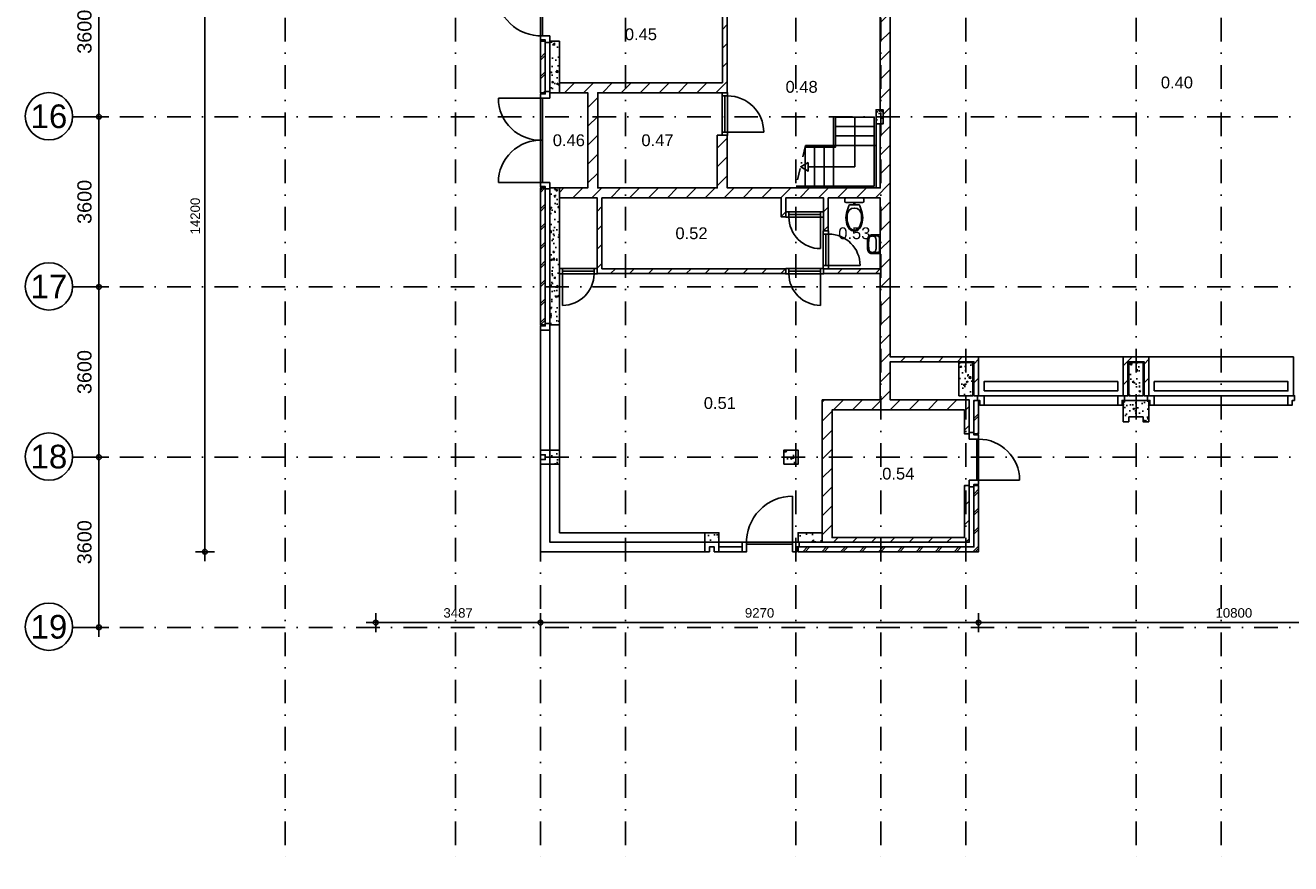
# Model space of a CAD drawing. Header units: millimetres. Extents: x -5500 to 79887, y -71178 to 5500.
# Tile 1 of 18: x -5500 to 21272, y -70400 to -52664. Entities that reach past the tile are written whole.
import ezdxf
from ezdxf.enums import TextEntityAlignment as Align

# ---------------------------------------------------------------- set-up
doc = ezdxf.new("R2010")
doc.units = ezdxf.units.MM
doc.header["$LTSCALE"] = 100
doc.linetypes.add('DASHDOT', pattern=[1, 0.5, -0.25, 0, -0.25])
doc.linetypes.add('p_stramien$0$DASHDOT', pattern=[1, 0.5, -0.25, 0, -0.25])
for name, color, linetype in [('A--A21--_BUITENWAND', 9, 'Continuous'), ('A--A22--_BINNENWAND', 9, 'Continuous'), ('A--A28--_KONSTRUKTIES', 9, 'Continuous'), ('A--L21--_BUITENWAND', 4, 'Continuous'), ('A--L22--_BINNENWAND', 7, 'Continuous'), ('A--L24--_TRAPPEN', 1, 'Continuous'), ('A--L28--_KONSTRUKTIES', 4, 'Continuous'), ('A--L31--_BUITENKOZIJN', 4, 'Continuous'), ('A--L32--_BINNENKOZIJN', 4, 'Continuous'), ('A--L74--_VASTE-SANITAIR-VOORZ', 1, 'Continuous'), ('A--L79--_VASTE-INRICHTING', 1, 'Continuous'), ('A--M$1A_MAATVOERING', 1, 'Continuous'), ('A--T$1A_0_25MM', 4, 'Continuous'), ('p_stramien$0$A--L$7A-_STRAMIEN', 250, 'p_stramien$0$DASHDOT'), ('p_stramien$0$A--M$1A_MAATVOERING', 1, 'Continuous'), ('p_stramien$0$A--T$1A_0_50MM', 3, 'Continuous')]:
    doc.layers.add(name, color=color, linetype=linetype)
doc.styles.add('p_stramien$0$TEXT-0_30', font='arial.ttf', dxfattribs={"height": 300})
doc.styles.add('p_stramien$0$TEXT-0_50', font='arial.ttf', dxfattribs={"height": 500})
doc.styles.add('TEXT-0_20', font='arial.ttf', dxfattribs={"height": 200})
doc.styles.add('TEXT-0_25', font='arial.ttf', dxfattribs={"height": 250})
doc.dimstyles.new('DIM-2', dxfattribs={"dimscale": 100, "dimtxt": 2, "dimasz": 1, "dimexe": 0, "dimexo": 0, "dimgap": 0, "dimtad": 0, "dimdec": 0, "dimzin": 0, "dimdsep": 46, "dimtxsty": 'TEXT-0_20', "dimblk1": 'MAATPUNT', "dimblk2": 'MAATPUNT', "dimsah": 1, "dimcen": 0, "dimse1": 1, "dimse2": 1, "dimclrd": 9, "dimclre": 1, "dimclrt": 2, "dimazin": 0, "dimtfac": 0.75, "dimtdec": 0, "dimtix": 1, "dimtmove": 2, "dimatfit": 3, "dimfxl": 1, "dimtvp": 1, "dimtolj": 1, "dimtzin": 0, "dimarcsym": 0})
doc.dimstyles.new('p_stramien$0$DIM-3', dxfattribs={"dimscale": 100, "dimtxt": 3, "dimasz": 1, "dimexe": 0, "dimexo": 0, "dimgap": 0, "dimtad": 0, "dimdec": 0, "dimzin": 0, "dimdsep": 46, "dimtxsty": 'p_stramien$0$TEXT-0_30', "dimblk1": 'p_stramien$0$MAATPUNT', "dimblk2": 'p_stramien$0$MAATPUNT', "dimsah": 1, "dimcen": 0, "dimse1": 1, "dimse2": 1, "dimclrd": 9, "dimclre": 1, "dimclrt": 3, "dimazin": 0, "dimtfac": 0.75, "dimtdec": 0, "dimtix": 1, "dimtmove": 2, "dimatfit": 3, "dimfxl": 1, "dimtvp": 1, "dimtolj": 1, "dimtzin": 0, "dimarcsym": 0})
pattern_1 = [(45, (0, 0), (-200.0001, 200.0001), [])]
pattern_2 = [(45, (0, 50), (-200.0001, 200.0001), []), (45, (50, 50), (-200.0001, 200.0001), [])]

# ---------------------------------------------------------------- blocks, each defined once
blk = doc.blocks.new('bu_koz_3060')
at = {"layer": 'A--L31--_BUITENKOZIJN', "color": 1}
for points in [[(-25, 0), (25, 0), (25, -100), (115, -100), (115, 100), (-25, 100), (-25, 0)], [(3085, 0), (3035, 0), (3035, -100), (2945, -100), (2945, 100), (3085, 100), (3085, 0)]]:
    blk.add_lwpolyline(points, dxfattribs=at)
at = {"layer": 'A--L31--_BUITENKOZIJN', "color": 9}
blk.add_lwpolyline([(115, -100), (2945, -100), (2945, 100), (115, 100)], close=True, dxfattribs=at)
blk = doc.blocks.new('bi_koz_800')
at = {"layer": 'A--L32--_BINNENKOZIJN', "color": 1}
for points in [[(-57, 733), (57, 733), (57, 800), (-57, 800)], [(0, 733), (57, 733), (57, 67), (0, 67)], [(-57, 0), (57, 0), (57, 67), (-57, 67)]]:
    blk.add_lwpolyline(points, close=True, dxfattribs=at)
at = {"layer": 'A--L32--_BINNENKOZIJN', "color": 9}
blk.add_lwpolyline([(-57, 733), (57, 733), (57, 67), (-57, 67)], close=True, dxfattribs=at)
blk.add_lwpolyline([(57, 733), (723, 733)], dxfattribs=at)
blk.add_arc((57, 733), 666, 270, 0, dxfattribs=at)
blk = doc.blocks.new('bi_koz_900')
at = {"layer": 'A--L32--_BINNENKOZIJN', "color": 1}
for points in [[(57, -67), (-57, -67), (-57, 0), (57, 0)], [(0, -67), (-57, -67), (-57, -833), (0, -833)], [(57, -900), (-57, -900), (-57, -833), (57, -833)]]:
    blk.add_lwpolyline(points, close=True, dxfattribs=at)
at = {"layer": 'A--L32--_BINNENKOZIJN', "color": 9}
blk.add_lwpolyline([(-57, -67), (-823, -67)], dxfattribs=at)
blk.add_lwpolyline([(57, -67), (-57, -67), (-57, -833), (57, -833)], close=True, dxfattribs=at)
blk.add_arc((-57, -67), 766, 180, 270, dxfattribs=at)
blk = doc.blocks.new('bu_koz_1160')
at = {"layer": 'A--L31--_BUITENKOZIJN', "color": 1}
for points in [[(100, -115), (-100, -115), (-100, -25), (0, -25), (0, 25), (100, 25), (100, -115)], [(100, -1045), (-100, -1045), (-100, -1135), (0, -1135), (0, -1185), (100, -1185), (100, -1045)]]:
    blk.add_lwpolyline(points, dxfattribs=at)
at = {"layer": 'A--L31--_BUITENKOZIJN', "color": 9}
blk.add_lwpolyline([(-100, -115), (-1030, -115)], dxfattribs=at)
at = {"layer": 'A--L31--_BUITENKOZIJN', "color": 1}
blk.add_lwpolyline([(-100, -115), (-60, -115), (-60, -1045), (-100, -1045)], close=True, dxfattribs=at)
at = {"layer": 'A--L31--_BUITENKOZIJN', "color": 9}
blk.add_arc((-100, -115), 930, 179.9995, 272.4664, dxfattribs=at)
blk = doc.blocks.new('bu_koz_2015')
at = {"layer": 'A--L31--_BUITENKOZIJN', "color": 1}
for points in [[(100, -115), (-100, -115), (-100, -25), (0, -25), (0, 25), (100, 25), (100, -115)], [(100, -1897), (-100, -1897), (-100, -1987), (0, -1987), (0, -2037), (100, -2037), (100, -1897)]]:
    blk.add_lwpolyline(points, dxfattribs=at)
at = {"layer": 'A--L31--_BUITENKOZIJN', "color": 9}
for points in [[(-100, -115), (-991, -115)], [(-100, -1897), (-991, -1897)]]:
    blk.add_lwpolyline(points, dxfattribs=at)
at = {"layer": 'A--L31--_BUITENKOZIJN', "color": 1}
for points in [[(-100, -115), (-60, -115), (-60, -1006), (-100, -1006)], [(-100, -1006), (-60, -1006), (-60, -1897), (-100, -1897)]]:
    blk.add_lwpolyline(points, close=True, dxfattribs=at)
at = {"layer": 'A--L31--_BUITENKOZIJN', "color": 9}
for centre, start, end in [((-100, -115), 180, 272.5729), ((-100, -1897), 87.4271, 180)]:
    blk.add_arc(centre, 891, start, end, dxfattribs=at)
blk = doc.blocks.new('bu_koz_1675')
at = {"layer": 'A--L31--_BUITENKOZIJN', "color": 9}
blk.add_lwpolyline([(-115, 100), (-115, 1075)], dxfattribs=at)
for points in [[(-1675, 100), (-1180, 100), (-1180, 0), (-1675, 0)], [(-1675, 0), (-1180, 0), (-1180, -100), (-1675, -100)]]:
    blk.add_lwpolyline(points, close=True, dxfattribs=at)
at = {"layer": 'A--L31--_BUITENKOZIJN', "color": 1}
for points in [[(-1180, -100), (-1180, 100), (-1090, 100), (-1090, -100)], [(-1090, 100), (-1090, 60), (-115, 60), (-115, 100)]]:
    blk.add_lwpolyline(points, close=True, dxfattribs=at)
blk.add_lwpolyline([(-115, 100), (-115, -100), (-25, -100), (-25, 0), (25, 0), (25, 100), (-115, 100)], dxfattribs=at)
at = {"layer": 'A--L31--_BUITENKOZIJN', "color": 9}
blk.add_arc((-115, 100), 975, 90.0008, 182.3492, dxfattribs=at)
blk = doc.blocks.new('trap02')
at = {"layer": 'A--L24--_TRAPPEN'}
for points in [[(-1700, 0), (0, 0), (0, 1500)], [(-1691, 40), (-40, 40), (-40, 1500)], [(-1500, 860), (-860, 860), (-860, 1500)], [(-1491, 900), (-900, 900), (-900, 1500)], [(-1500, 860), (-1500, 40), (-1691, 40)]]:
    blk.add_lwpolyline(points, dxfattribs=at)
at = {"layer": 'A--L24--_TRAPPEN', "color": 9}
blk.add_lwpolyline([(-450, 1500), (-450, 450), (-1436, 450)], dxfattribs=at)
at = {"layer": 'A--L24--_TRAPPEN'}
for points in [[(-860, 1500), (-40, 1500), (-40, 1300), (-860, 1300)], [(-860, 1300), (-40, 1300), (-40, 1100), (-860, 1100)], [(-860, 1100), (-40, 1100), (-40, 900), (-860, 900)], [(-1300, 860), (-1300, 40), (-1500, 40), (-1500, 860)], [(-1100, 860), (-1100, 40), (-1300, 40), (-1300, 860)], [(-900, 860), (-900, 40), (-1100, 40), (-1100, 860)], [(0, 0), (0, 900), (-900, 900), (-900, 0)]]:
    blk.add_lwpolyline(points, close=True, dxfattribs=at)
at = {"layer": 'A--L24--_TRAPPEN', "color": 9, "linetype": 'DASHDOT', "ltscale": 5}
blk.add_lwpolyline([(-1491, 900), (-1700, 0)], dxfattribs=at)
at = {"layer": 'A--L24--_TRAPPEN', "color": 9}
blk.add_lwpolyline([(-1436, 542), (-1595, 450), (-1436, 358)], close=True, dxfattribs=at)
blk = doc.blocks.new('bu_koz_1096')
at = {"color": 9}
blk.add_lwpolyline([(100, -981), (966, -981)], dxfattribs=at)
at = {"layer": 'A--L31--_BUITENKOZIJN', "color": 1}
for points in [[(-100, -115), (100, -115), (100, -25), (0, -25), (0, 25), (-100, 25), (-100, -115)], [(-100, -981), (100, -981), (100, -1071), (0, -1071), (0, -1121), (-100, -1121), (-100, -981)]]:
    blk.add_lwpolyline(points, dxfattribs=at)
blk.add_lwpolyline([(100, -115), (60, -115), (60, -981), (100, -981)], close=True, dxfattribs=at)
at = {"layer": 'A--L31--_BUITENKOZIJN', "color": 9}
blk.add_arc((100, -981), 866, 0, 90, dxfattribs=at)
blk = doc.blocks.new('wc12')
at = {"layer": 'A--L74--_VASTE-SANITAIR-VOORZ'}
for points in [[(-275, 150), (-168, 119)], [(-150, -95), (-150, 95)], [(-150, 12), (-100, 12)], [(-100, 175), (-100, -175)], [(-25, 200), (-75, 200)], [(0, -175), (0, 175)], [(-275, -150), (-168, -119)], [(-150, -12), (-100, -12)], [(-75, -200), (-25, -200)]]:
    blk.add_lwpolyline(points, dxfattribs=at)
for centre, radius, start, end in [((-548, 0), 152, 132.075, 227.925), ((-555, 0), 125, 111.1002, 248.8998), ((-426, -237), 415, 68.7289, 122.6922), ((-421, -307), 461, 90.4601, 112.8114), ((-421, -307), 461, 82.9751, 90.4601), ((-365, 0), 150, 270, 90), ((-175, 95), 25, 0, 74.0547), ((-75, 175), 25, 90, 180), ((-25, 175), 25, 0, 90), ((-426, 237), 415, 237.3078, 291.2711), ((-421, 307), 461, 247.1886, 269.5399), ((-421, 307), 461, 269.5399, 277.0249), ((-175, -95), 25, 285.9454, 0), ((-75, -175), 25, 180, 270), ((-25, -175), 25, 270, 0)]:
    blk.add_arc(centre, radius, start, end, dxfattribs=at)
blk = doc.blocks.new('ft07')
at = {"layer": 'A--L74--_VASTE-SANITAIR-VOORZ'}
blk.add_lwpolyline([(-200, -168), (-195, 0), (195, 0), (200, -168), (199, -177), (198, -184), (197, -191), (196, -196), (194, -201), (193, -206), (192, -210), (191, -213), (189, -216), (188, -219), (187, -222), (186, -225), (184, -227), (183, -230), (181, -232), (180, -234), (178, -237), (176, -239), (175, -241), (173, -243), (170, -244), (168, -246), (166, -248), (163, -250), (160, -252), (157, -253), (154, -255), (150, -256), (147, -258), (143, -259), (138, -261), (134, -262), (129, -264), (124, -265), (118, -266), (112, -268), (105, -269), (98, -270), (90, -271), (82, -272), (73, -273), (64, -273), (54, -274), (44, -274), (33, -274), (22, -274), (11, -274), (0, -274), (-11, -274), (-22, -274), (-33, -274), (-44, -274), (-54, -274), (-64, -273), (-73, -273), (-82, -272), (-90, -271), (-98, -270), (-105, -269), (-112, -268), (-118, -266), (-124, -265), (-129, -264), (-134, -262), (-138, -261), (-143, -259), (-147, -258), (-150, -256), (-154, -255), (-157, -253), (-160, -252), (-163, -250), (-166, -248), (-168, -246), (-170, -244), (-173, -243), (-175, -241), (-176, -239), (-178, -237), (-180, -234), (-181, -232), (-183, -230), (-184, -227), (-186, -225), (-187, -222), (-188, -219), (-189, -216), (-191, -213), (-192, -210), (-193, -206), (-194, -201), (-196, -196), (-197, -191), (-198, -184), (-199, -177)], close=True, dxfattribs=at)
for points in [[(-170, -49), (-174, -167), (-173, -174), (-172, -180), (-171, -186), (-170, -190), (-169, -194), (-168, -198), (-168, -201), (-167, -204), (-166, -206), (-165, -208), (-164, -210), (-163, -212), (-162, -214), (-161, -216), (-160, -217), (-159, -219), (-158, -220), (-157, -221), (-156, -223), (-155, -224), (-153, -225), (-152, -226), (-150, -227), (-148, -229), (-146, -230), (-144, -231), (-141, -232), (-139, -233), (-135, -235), (-131, -236), (-127, -237), (-122, -239), (-116, -240), (-109, -242), (-100, -243), (-88, -245), (-72, -246), (-53, -247), (-29, -248), (0, -249)], [(-174, -167), (-173, -160), (-172, -154), (-171, -149), (-170, -144), (-169, -140), (-168, -137), (-168, -134), (-167, -131), (-166, -128), (-165, -126), (-164, -124), (-163, -122), (-162, -120), (-161, -119), (-160, -117), (-159, -116), (-158, -114), (-157, -113), (-156, -112), (-155, -111), (-153, -109), (-152, -108), (-150, -107), (-148, -106), (-146, -105), (-144, -104), (-141, -103), (-139, -101), (-135, -100), (-131, -99), (-127, -97), (-122, -96), (-116, -94), (-109, -93), (-100, -91), (-88, -90), (-72, -89), (-53, -87), (-29, -86), (0, -86)], [(-135, -15), (135, -15)], [(170, -49), (174, -167), (173, -173), (172, -180), (171, -185), (170, -190), (169, -194), (168, -198), (168, -201), (167, -204), (166, -206), (165, -208), (164, -210), (163, -212), (162, -214), (161, -216), (160, -217), (159, -219), (158, -220), (157, -221), (156, -223), (155, -224), (153, -225), (152, -226), (150, -227), (148, -229), (146, -230), (144, -231), (141, -232), (139, -233), (135, -235), (131, -236), (127, -237), (122, -239), (116, -240), (109, -242), (100, -243), (88, -245), (72, -246), (53, -247), (29, -248), (0, -249)], [(174, -167), (173, -161), (172, -155), (171, -149), (170, -144), (169, -140), (168, -137), (168, -134), (167, -131), (166, -128), (165, -126), (164, -124), (163, -122), (162, -120), (161, -119), (160, -117), (159, -116), (158, -114), (157, -113), (156, -112), (155, -111), (153, -109), (152, -108), (150, -107), (148, -106), (146, -105), (144, -104), (141, -103), (139, -101), (135, -100), (131, -99), (127, -97), (122, -96), (116, -94), (109, -93), (100, -91), (88, -90), (72, -89), (53, -87), (29, -86), (0, -86)]]:
    blk.add_lwpolyline(points, dxfattribs=at)
for centre, start, end in [((-135, -50), 90, 178.2991), ((135, -50), 1.7009, 90)]:
    blk.add_arc(centre, 35, start, end, dxfattribs=at)
blk = doc.blocks.new('p_stramien$0$stramien')
at = {"layer": 'p_stramien$0$A--M$1A_MAATVOERING', "color": 1}
blk.add_circle((0, 0), 500, dxfattribs=at)
at = {"layer": 'p_stramien$0$A--T$1A_0_50MM', "style": 'p_stramien$0$TEXT-0_50'}
blk.add_attdef('AS', text='', height=500, dxfattribs=at).set_placement((0, 0), align=Align.MIDDLE_CENTER)
blk = doc.blocks.new('p_stramien$0$MAATPUNT')
at = {"color": 9, "linetype": 'Continuous'}
for p, q in [((-2, 0), (2, 0)), ((0, 2), (0, -2))]:
    blk.add_line(p, q, dxfattribs=at)
at = {"color": 1, "linetype": 'Continuous'}
blk.add_circle((0, 0), 0.5, dxfattribs=at)
blk = doc.blocks.new('*D282')
at = {"layer": 'p_stramien$0$A--M$1A_MAATVOERING', "color": 9, "lineweight": -2}
blk.add_line((-3941, -51100), (-3941, -54500), dxfattribs=at)
at = {"layer": 'p_stramien$0$A--M$1A_MAATVOERING', "color": 9, "lineweight": -2, "xscale": 100, "yscale": 100, "zscale": 100}
for p, rotation in [((-3941, -51000), 90), ((-3941, -54600), 270)]:
    blk.add_blockref('p_stramien$0$MAATPUNT', p, dxfattribs=dict(at, rotation=rotation))
at = {"layer": 'p_stramien$0$A--M$1A_MAATVOERING', "color": 3, "insert": (-4247, -52800), "char_height": 300, "attachment_point": 5, "rotation": 90, "style": 'p_stramien$0$TEXT-0_30'}
blk.add_mtext('\\A1;3600', dxfattribs=at)
blk = doc.blocks.new('*D277')
at = {"layer": 'p_stramien$0$A--M$1A_MAATVOERING', "color": 9, "lineweight": -2}
blk.add_line((-3941, -54700), (-3941, -58100), dxfattribs=at)
at = {"layer": 'p_stramien$0$A--M$1A_MAATVOERING', "color": 9, "lineweight": -2, "xscale": 100, "yscale": 100, "zscale": 100}
for p, rotation in [((-3941, -54600), 90), ((-3941, -58200), 270)]:
    blk.add_blockref('p_stramien$0$MAATPUNT', p, dxfattribs=dict(at, rotation=rotation))
at = {"layer": 'p_stramien$0$A--M$1A_MAATVOERING', "color": 3, "insert": (-4247, -56400), "char_height": 300, "attachment_point": 5, "rotation": 90, "style": 'p_stramien$0$TEXT-0_30'}
blk.add_mtext('\\A1;3600', dxfattribs=at)
blk = doc.blocks.new('*D290')
at = {"layer": 'p_stramien$0$A--M$1A_MAATVOERING', "color": 9, "lineweight": -2}
blk.add_line((-3941, -58300), (-3941, -61700), dxfattribs=at)
at = {"layer": 'p_stramien$0$A--M$1A_MAATVOERING', "color": 9, "lineweight": -2, "xscale": 100, "yscale": 100, "zscale": 100}
for p, rotation in [((-3941, -58200), 90), ((-3941, -61800), 270)]:
    blk.add_blockref('p_stramien$0$MAATPUNT', p, dxfattribs=dict(at, rotation=rotation))
at = {"layer": 'p_stramien$0$A--M$1A_MAATVOERING', "color": 3, "insert": (-4247, -60000), "char_height": 300, "attachment_point": 5, "rotation": 90, "style": 'p_stramien$0$TEXT-0_30'}
blk.add_mtext('\\A1;3600', dxfattribs=at)
blk = doc.blocks.new('*D294')
at = {"layer": 'p_stramien$0$A--M$1A_MAATVOERING', "color": 9, "lineweight": -2}
blk.add_line((-3941, -61900), (-3941, -65300), dxfattribs=at)
at = {"layer": 'p_stramien$0$A--M$1A_MAATVOERING', "color": 9, "lineweight": -2, "xscale": 100, "yscale": 100, "zscale": 100}
for p, rotation in [((-3941, -61800), 90), ((-3941, -65400), 270)]:
    blk.add_blockref('p_stramien$0$MAATPUNT', p, dxfattribs=dict(at, rotation=rotation))
at = {"layer": 'p_stramien$0$A--M$1A_MAATVOERING', "color": 3, "insert": (-4247, -63600), "char_height": 300, "attachment_point": 5, "rotation": 90, "style": 'p_stramien$0$TEXT-0_30'}
blk.add_mtext('\\A1;3600', dxfattribs=at)
blk = doc.blocks.new('MAATPUNT')
at = {"color": 9, "linetype": 'Continuous'}
for p, q in [((-2, 0), (2, 0)), ((0, 2), (0, -2))]:
    blk.add_line(p, q, dxfattribs=at)
at = {"color": 1, "linetype": 'Continuous'}
blk.add_circle((0, 0), 0.5, dxfattribs=at)
blk = doc.blocks.new('*D151')
at = {"layer": 'A--M$1A_MAATVOERING', "color": 9, "lineweight": -2}
blk.add_line((-1700, -49700), (-1700, -63700), dxfattribs=at)
at = {"layer": 'A--M$1A_MAATVOERING', "color": 9, "lineweight": -2, "xscale": 100, "yscale": 100, "zscale": 100}
for p, rotation in [((-1700, -49600), 90), ((-1700, -63800), 270)]:
    blk.add_blockref('MAATPUNT', p, dxfattribs=dict(at, rotation=rotation))
at = {"layer": 'A--M$1A_MAATVOERING', "color": 2, "insert": (-1904.2, -56700), "char_height": 200, "attachment_point": 5, "rotation": 90, "style": 'TEXT-0_20'}
blk.add_mtext('\\A1;14200', dxfattribs=at)
blk = doc.blocks.new('*D154')
at = {"layer": 'A--M$1A_MAATVOERING', "color": 9, "lineweight": -2}
blk.add_line((2013, -65300), (5300, -65300), dxfattribs=at)
at = {"layer": 'A--M$1A_MAATVOERING', "color": 9, "lineweight": -2, "xscale": 100, "yscale": 100, "zscale": 100, "rotation": 180}
blk.add_blockref('MAATPUNT', (1913, -65300), dxfattribs=at)
at = {"layer": 'A--M$1A_MAATVOERING', "color": 9, "lineweight": -2, "xscale": 100, "yscale": 100, "zscale": 100}
blk.add_blockref('MAATPUNT', (5400, -65300), dxfattribs=at)
at = {"layer": 'A--M$1A_MAATVOERING', "color": 2, "insert": (3657, -65096), "char_height": 200, "attachment_point": 5, "style": 'TEXT-0_20'}
blk.add_mtext('\\A1;3487', dxfattribs=at)
blk = doc.blocks.new('*D155')
at = {"layer": 'A--M$1A_MAATVOERING', "color": 9, "lineweight": -2}
blk.add_line((5500, -65300), (14570, -65300), dxfattribs=at)
at = {"layer": 'A--M$1A_MAATVOERING', "color": 9, "lineweight": -2, "xscale": 100, "yscale": 100, "zscale": 100, "rotation": 180}
blk.add_blockref('MAATPUNT', (5400, -65300), dxfattribs=at)
at = {"layer": 'A--M$1A_MAATVOERING', "color": 9, "lineweight": -2, "xscale": 100, "yscale": 100, "zscale": 100}
blk.add_blockref('MAATPUNT', (14670, -65300), dxfattribs=at)
at = {"layer": 'A--M$1A_MAATVOERING', "color": 2, "insert": (10035, -65095.8), "char_height": 200, "attachment_point": 5, "style": 'TEXT-0_20'}
blk.add_mtext('\\A1;9270', dxfattribs=at)
blk = doc.blocks.new('*D156')
at = {"layer": 'A--M$1A_MAATVOERING', "color": 9, "lineweight": -2}
blk.add_line((14770, -65300), (25370, -65300), dxfattribs=at)
at = {"layer": 'A--M$1A_MAATVOERING', "color": 9, "lineweight": -2, "xscale": 100, "yscale": 100, "zscale": 100, "rotation": 180}
blk.add_blockref('MAATPUNT', (14670, -65300), dxfattribs=at)
at = {"layer": 'A--M$1A_MAATVOERING', "color": 9, "lineweight": -2, "xscale": 100, "yscale": 100, "zscale": 100}
blk.add_blockref('MAATPUNT', (25470, -65300), dxfattribs=at)
at = {"layer": 'A--M$1A_MAATVOERING', "color": 2, "insert": (20070, -65095.8), "char_height": 200, "attachment_point": 5, "style": 'TEXT-0_20'}
blk.add_mtext('\\A1;10800', dxfattribs=at)
blk = doc.blocks.new('p_stramien')
at = {"layer": 'p_stramien$0$A--L$7A-_STRAMIEN', "ltscale": 10}
for points in [[(0, 4500), (0, -70400)], [(3600, 4500), (3600, -70400)], [(5400, 4500), (5400, -70400)], [(7200, 4500), (7200, -70400)], [(10800, 4500), (10800, -70400)], [(12600, 4500), (12600, -70400)], [(14400, 4500), (14400, -70400)], [(18000, 4500), (18000, -70400)], [(19800, 4500), (19800, -70400)], [(-4500.1, -54600), (42100, -54600)], [(-4500.1, -58200), (42100, -58200)], [(-4500.1, -61800), (42100, -61800)], [(-4500.1, -65400), (42100, -65400)]]:
    blk.add_lwpolyline(points, dxfattribs=at)
at = {"layer": 'p_stramien$0$A--L$7A-_STRAMIEN', "rotation": 360}
for p, values in [((-5000, -54588.1), {'AS': '16'}), ((-5000, -58188.1), {'AS': '17'}), ((-5000, -61788.1), {'AS': '18'}), ((-5000, -65388.1), {'AS': '19'})]:
    blk.add_blockref('p_stramien$0$stramien', p, dxfattribs=at).add_auto_attribs(values)
at = {"layer": 'p_stramien$0$A--M$1A_MAATVOERING'}
for base, p1, p2, picture, middle in [((-3940.8, -54600), (0, -51000), (0, -54600), '*D282', (-4247.1, -52800)), ((-3940.8, -58200), (0, -54600), (0, -58200), '*D277', (-4247.1, -56400)), ((-3940.8, -61800), (0, -58200), (0, -61800), '*D290', (-4247.1, -60000)), ((-3940.8, -65400), (0, -61800), (0, -65400), '*D294', (-4247.1, -63600))]:
    dim = blk.add_linear_dim(base=base, p1=p1, p2=p2, angle=90, dimstyle='p_stramien$0$DIM-3', dxfattribs=at)
    dim.commit()
    dim.dimension.update_dxf_attribs({"geometry": picture, "text_midpoint": middle})

msp = doc.modelspace()

# ---------------------------------------------------------------- hatches: boundary and pattern name
at = {"layer": 'A--A21--_BUITENWAND'}
h = msp.add_hatch(dxfattribs=at)
h.set_pattern_fill('BAKSTEEN', color=256, scale=100, style=0)
h.set_pattern_definition(pattern_2)
h.paths.add_polyline_path([(5500, -53000), (5400, -53000), (5400, -54090), (5500, -54090)])
h = msp.add_hatch(dxfattribs=at)
h.set_pattern_fill('BAKSTEEN', color=256, scale=100, style=0)
h.set_pattern_definition(pattern_2)
h.paths.add_polyline_path([(5500, -56105), (5400, -56105), (5400, -59000), (5500, -59000)])
h = msp.add_hatch(dxfattribs=at)
h.set_pattern_fill('BAKSTEEN', color=256, scale=100, style=0)
h.set_pattern_definition(pattern_2)
h.paths.add_polyline_path([(14570, -61304), (14670, -61304), (14670, -60600), (14570, -60600)])
h = msp.add_hatch(dxfattribs=at)
h.set_pattern_fill('BAKSTEEN', color=256, scale=100, style=0)
h.set_pattern_definition(pattern_2)
h.paths.add_polyline_path([(14670, -62400), (14570, -62400), (14570, -63700), (10850, -63700), (10850, -63800), (14670, -63800)])
at = {"layer": 'A--A22--_BINNENWAND'}
h = msp.add_hatch(dxfattribs=at)
h.set_pattern_fill('KALKZANDSTEEN', color=256, scale=100, style=0)
h.set_pattern_definition(pattern_1)
h.paths.add_polyline_path([(12480, -51830), (12590, -51830), (12590, -54450), (12650, -54450), (12650, -54750), (12590, -54750), (12590, -56105), (9350, -56105), (9350, -54990), (9140, -54990), (9140, -56105), (6610, -56105), (6610, -54090), (9350, -54090), (9350, -51830), (10050, -51830), (10050, -51730), (7450, -51730), (7450, -51830), (9250, -51830), (9250, -53880), (5800, -53880), (5800, -54090), (6400, -54090), (6400, -56105), (5800, -56105), (5800, -56315), (6600, -56315), (6600, -57915.4), (10590, -57915.1), (10590, -57814.7), (6700, -57814.9), (6700, -56315), (10490, -56315), (10490, -56715), (10590, -56715), (10590, -56315), (11390, -56315), (11390, -57014.6), (11490, -57014.6), (11490, -56315), (12590, -56315), (12590, -57814.5), (11390, -57814.6), (11390, -57915.1), (12590, -57915), (12590, -60590), (11360, -60590), (11360, -63600), (14470, -63600), (14470, -62400), (14370, -62400), (14370, -63500), (11570, -63500), (11570, -60800), (14370, -60800), (14370, -61304), (14470, -61304), (14470, -60590), (12800, -60590), (12800, -59780), (14570, -59780), (14570, -60500), (14670, -60500), (14670, -59680), (12800, -59680), (12800, -50850), (12650, -50850), (12650, -51150), (12590, -51150), (12590, -51730), (12480, -51730)])
h = msp.add_hatch(dxfattribs=at)
h.set_pattern_fill('CONCRETE2', color=256, scale=25, style=0)
h.paths.add_polyline_path([(5600, -54090), (5800, -54090), (5800, -53000), (5600, -53000)])
h = msp.add_hatch(dxfattribs=at)
h.set_pattern_fill('CONCRETE2', color=256, scale=25, style=0)
h.paths.add_polyline_path([(12650, -54750), (12650, -54450), (12500, -54450), (12500, -54750)])
h = msp.add_hatch(dxfattribs=at)
h.set_pattern_fill('CONCRETE2', color=256, scale=25, style=0)
h.paths.add_polyline_path([(5800, -56105), (5600, -56105), (5600, -59000), (5800, -59000)])
h = msp.add_hatch(dxfattribs=at)
h.set_pattern_fill('KALKZANDSTEEN', color=256, scale=100, style=0)
h.set_pattern_definition(pattern_1)
h.paths.add_polyline_path([(17730, -59680), (17730, -60500), (17830, -60500), (17830, -59780), (18170, -59780), (18170, -60500), (18270, -60500), (18270, -59680)])
h = msp.add_hatch(dxfattribs=at)
h.set_pattern_fill('CONCRETE2', color=256, scale=25, style=0)
h.paths.add_polyline_path([(14250, -59800), (14250, -60500), (14550, -60500), (14550, -59800)])
h = msp.add_hatch(dxfattribs=at)
h.set_pattern_fill('CONCRETE2', color=256, scale=25, style=0)
h.paths.add_polyline_path([(17850, -59800), (17850, -60500), (18150, -60500), (18150, -59800)])
h = msp.add_hatch(dxfattribs=at)
h.set_pattern_fill('CONCRETE2', color=256, scale=25, style=0)
h.paths.add_polyline_path([(17730, -61050), (17850, -61050), (17850, -60950), (18150, -60950), (18150, -61050), (18270, -61050), (18270, -60600), (17730, -60600)])
h = msp.add_hatch(dxfattribs=at)
h.set_pattern_fill('CONCRETE2', color=256, scale=25, style=0)
h.paths.add_polyline_path([(10550, -61650), (10550, -61950), (10850, -61950), (10850, -61650)])
h = msp.add_hatch(dxfattribs=at)
h.set_pattern_fill('CONCRETE2', color=256, scale=25, style=0)
h.paths.add_polyline_path([(10850, -63400), (10850, -63600), (11360, -63600), (11360, -63400)])
at = {"layer": 'A--A28--_KONSTRUKTIES'}
h = msp.add_hatch(dxfattribs=at)
h.set_pattern_fill('CONCRETE2', color=256, scale=25, angle=270, style=0)
h.set_pattern_definition([(320, (10950, -40200), (-31.878, -364.368), [38.1, -419.1]), (265, (10950, -40200), (382.1136, 70.4857), [30.48, -335.28]), (10.4514, (10947.34, -40230.36), (350.2353, -293.883), [32.38, -356.18]), (316.1842, (11051.6, -40200), (-84.084, -542.1585), [57.15, -628.65]), (6.6356, (11044.6, -40245.2), (494.852, -474.809), [48.57, -534.27]), (261.1842, (11051.6, -40200), (494.852, -474.808), [45.72, -502.92]), (291, (11026.2, -40250.8), (-204.5304, -303.2288), [38.1, -419.1]), (236, (11026.2, -40250.8), (368.376, -123.604), [30.48, -335.28]), (341.4514, (11009.16, -40276.07), (163.8455, -426.833), [32.38, -356.18]), (307.5, (10950, -40200), (169.1101, -6.1772), [0, -331.216, 0, -340.36, 0, -336.55]), (277.5, (10950, -40200), (200.3611, -133.6393), [0, -194.056, 0, -323.596, 0, -128.27]), (237.5, (10950, -40086.72), (-11.4579, -271.1818), [0, -127, 0, -396.24, 0, -525.78]), (227.5, (10950, -40035.92), (50.8533, -296.2586), [0, -165.1, 0, -263.144, 0, -373.38])])
h.paths.add_polyline_path([(5800, -61650), (5600, -61650), (5600, -61950), (5800, -61950)])
h = msp.add_hatch(dxfattribs=at)
h.set_pattern_fill('CONCRETE2', color=256, scale=25, style=0)
h.set_pattern_definition([(50, (-12575, -58250), (364.368, -31.878), [38.1, -419.1]), (355, (-12575, -58250), (-70.4857, 382.1136), [30.48, -335.28]), (100.4514, (-12544.64, -58252.66), (293.883, 350.2353), [32.38, -356.18]), (46.1842, (-12575, -58148.4), (542.1585, -84.084), [57.15, -628.65]), (96.6356, (-12529.8, -58155.4), (474.809, 494.852), [48.57, -534.27]), (351.1842, (-12575, -58148.4), (474.808, 494.852), [45.72, -502.92]), (21, (-12524.2, -58173.8), (303.2288, -204.5304), [38.1, -419.1]), (326, (-12524.2, -58173.8), (123.604, 368.376), [30.48, -335.28]), (71.4514, (-12498.93, -58190.84), (426.833, 163.8455), [32.38, -356.18]), (37.5, (-12575, -58250), (6.1772, 169.1101), [0, -331.216, 0, -340.36, 0, -336.55]), (7.5, (-12575, -58250), (133.6393, 200.3611), [0, -194.056, 0, -323.596, 0, -128.27]), (327.5, (-12688.28, -58250), (271.1818, -11.4579), [0, -127, 0, -396.24, 0, -525.78]), (317.5, (-12739.08, -58250), (296.2586, 50.8533), [0, -165.1, 0, -263.144, 0, -373.38])])
h.paths.add_polyline_path([(8875, -63400), (8875, -63600), (9175, -63600), (9175, -63400)])

# ---------------------------------------------------------------- linework, layer by layer
at = {"layer": 'A--L21--_BUITENWAND', "color": 2}
for points in [[(5500, -53000), (5400, -53000), (5400, -54090), (5500, -54090)], [(5500, -56105), (5400, -56105), (5400, -59000), (5500, -59000)], [(14570, -61304), (14670, -61304), (14670, -60600), (14570, -60600), (14570, -61304)], [(14570, -62400), (14670, -62400), (14670, -63800), (10850, -63800), (10850, -63700), (14570, -63700)]]:
    msp.add_lwpolyline(points, close=True, dxfattribs=at)
at = {"layer": 'A--L21--_BUITENWAND', "color": 3}
for points in [[(5800, -54090), (5600, -54090), (5600, -53000), (5800, -53000)], [(5800, -56105), (5600, -56105), (5600, -59000), (5800, -59000)], [(10850, -63600), (10850, -63400), (11360, -63400), (11360, -63600)]]:
    msp.add_lwpolyline(points, close=True, dxfattribs=at)
at = {"layer": 'A--L21--_BUITENWAND', "color": 9}
for points in [[(14670, -59680), (17730, -59680), (17730, -60500), (14670, -60500)], [(18270, -59680), (21330, -59680), (21330, -60500), (18270, -60500)]]:
    msp.add_lwpolyline(points, close=True, dxfattribs=at)
at = {"layer": 'A--L22--_BINNENWAND', "color": 2}
for points in [[(9250, -51830), (9250, -53880), (5800, -53880), (5800, -54090), (6400, -54090), (6400, -56105), (5800, -56105), (5800, -56315), (6600, -56315), (5800, -56315), (6600, -56315), (6600, -57915.4), (10590, -57915.1), (10590, -57814.7), (6700, -57814.9), (6700, -56315), (10490, -56315), (10490, -56715), (10590, -56715), (10590, -56315), (11390, -56315), (11390, -57014.6), (11490, -57014.6), (11490, -56315), (12590, -56315), (12590, -57814.5), (11390, -57814.6), (11390, -57915.1), (12590, -57915), (12590, -60590), (11360, -60590), (11360, -63600), (14470, -63600), (14470, -62400), (14370, -62400), (14370, -63500), (11570, -63500), (11570, -60800), (14370, -60800), (14370, -61304), (14470, -61304), (14470, -60590), (12800, -60590), (12800, -59780), (14570, -59780), (14570, -60500), (14670, -60500), (14670, -59680), (12800, -59680), (12800, -50850)], [(12590, -51830), (12590, -54450), (12650, -54450), (12650, -54750), (12590, -54750), (12590, -56105), (9350, -56105), (9350, -54990), (9140, -54990), (9140, -56105), (6610, -56105), (6610, -54090), (9350, -54090), (9350, -51830)]]:
    msp.add_lwpolyline(points, dxfattribs=at)
msp.add_lwpolyline([(17730, -60500), (17730, -59680), (18270, -59680), (18270, -60500), (18170, -60500), (18170, -59780), (17830, -59780), (17830, -60500)], close=True, dxfattribs=at)
at = {"layer": 'A--L28--_KONSTRUKTIES', "color": 3}
for points in [[(12650, -54750), (12650, -54450), (12500, -54450), (12500, -54750)], [(14250, -60500), (14250, -59800), (14550, -59800), (14550, -60500)], [(17850, -60500), (17850, -59800), (18150, -59800), (18150, -60500)], [(17850, -61050), (17730, -61050), (17730, -60600), (18270, -60600), (18270, -61050), (18150, -61050), (18150, -60950), (17850, -60950)], [(5600, -61650), (5800, -61650), (5800, -61950), (5600, -61950)], [(10550, -61950), (10550, -61650), (10850, -61650), (10850, -61950)], [(8875, -63600), (8875, -63400), (9175, -63400), (9175, -63600)]]:
    msp.add_lwpolyline(points, close=True, dxfattribs=at)
at = {"layer": 'A--L31--_BUITENKOZIJN', "color": 9}
for points in [[(5400, -59115), (5600, -59115), (5600, -61650), (5400, -61650)], [(5800, -59000), (5600, -59000), (5600, -61650), (5800, -61650)]]:
    msp.add_lwpolyline(points, close=True, dxfattribs=at)
at = {"layer": 'A--L31--_BUITENKOZIJN', "color": 1}
for points in [[(5600, -61650), (5400, -61650), (5400, -61750), (5500, -61750), (5500, -61850), (5400, -61850), (5400, -61950), (5600, -61950)], [(8875, -63600), (8875, -63800), (8975, -63800), (8975, -63700), (9075, -63700), (9075, -63800), (9175, -63800), (9175, -63600)]]:
    msp.add_lwpolyline(points, close=True, dxfattribs=at)
at = {"layer": 'A--L31--_BUITENKOZIJN', "color": 9}
for points in [[(5600, -63600), (8875, -63600), (8875, -63800), (5400, -63800), (5400, -61950), (5600, -61950), (5600, -63600)], [(5800, -63400), (5800, -61950), (5600, -61950), (5600, -63600), (8875, -63600), (8875, -63400), (5800, -63400)]]:
    msp.add_lwpolyline(points, dxfattribs=at)
at = {"layer": 'A--L32--_BINNENKOZIJN', "color": 1}
msp.add_lwpolyline([(5600, -59115), (5400, -59115), (5400, -59025), (5500, -59025), (5500, -58975), (5600, -58975), (5600, -59115)], dxfattribs=at)
at = {"layer": 'A--L79--_VASTE-INRICHTING', "color": 1}
for points in [[(14785, -60400), (17615, -60400), (17615, -60200), (14785, -60200)], [(18385, -60400), (21215, -60400), (21215, -60200), (18385, -60200)]]:
    msp.add_lwpolyline(points, close=True, dxfattribs=at)

# ---------------------------------------------------------------- block references
for name, p in [('p_stramien', (0, 0)), ('bu_koz_3060', (14670, -60600)), ('bu_koz_3060', (18270, -60600))]:
    msp.add_blockref(name, p)
at = {"color": 2}
for name, p in [('bu_koz_1160', (5500, -51840)), ('bu_koz_2015', (5500, -54090)), ('bu_koz_1675', (10850, -63700))]:
    msp.add_blockref(name, p, dxfattribs=at)
at = {"color": 3}
for name, p, rotation in [('bi_koz_900', (9300, -54990), 180), ('bi_koz_800', (10590, -56665.2), 270), ('bi_koz_800', (10590, -57865.2), 270)]:
    msp.add_blockref(name, p, dxfattribs=dict(at, rotation=rotation))
at = {"rotation": 90}
msp.add_blockref('wc12', (12040, -56315), dxfattribs=at)
at = {"color": 3, "xscale": -1}
for p, rotation in [((11440, -57014.6), 180), ((6600, -57865.2), 90)]:
    msp.add_blockref('bi_koz_800', p, dxfattribs=dict(at, rotation=rotation))
at = {"xscale": -1, "rotation": 270}
msp.add_blockref('ft07', (12590, -57295.1), dxfattribs=at)
at = {"layer": 'A--L22--_BINNENWAND', "color": 2}
msp.add_blockref('bu_koz_1096', (14570, -61304), dxfattribs=at)
at = {"layer": 'A--L24--_TRAPPEN'}
msp.add_blockref('trap02', (12500, -56105), dxfattribs=at)

# ---------------------------------------------------------------- texts
at = {"layer": 'A--T$1A_0_25MM', "char_height": 100, "width": 708.694, "attachment_point": 5, "style": 'TEXT-0_25'}
for s, insert in [('\\H2.5x;0.45', (7525, -52855)), ('\\H2.5x;0.40', (18865, -53875)), ('\\H2.5x;0.48', (10925, -53967.5)), ('\\H2.5x;0.46', (6000, -55097.5)), ('\\H2.5x;0.47', (7875, -55097.5)), ('\\H2.5x;0.52', (8595, -57065)), ('\\H2.5x;0.53', (12040, -57064.8)), ('\\H2.5x;0.51', (9195, -60657.5)), ('\\H2.5x;0.54', (12970, -62150))]:
    msp.add_mtext(s, dxfattribs=dict(at, insert=insert))

# ---------------------------------------------------------------- dimensions: what is measured, and where the dimension line sits
at = {"layer": 'A--M$1A_MAATVOERING'}
dim = msp.add_linear_dim(base=(-1700, -63800), p1=(1913.2, -49600), p2=(5400, -63800), angle=90, dimstyle='DIM-2', dxfattribs=at)
dim.commit()
dim.dimension.update_dxf_attribs({"geometry": '*D151', "text_midpoint": (-1904.2, -56700)})
for base, p1, p2, picture, middle in [((5400, -65300), (1913.2, -49600), (5400, -63800), '*D154', (3656.6, -65095.8)), ((25470, -65300), (14670, -63800), (25470, -60906.1), '*D156', (20070, -65095.8)), ((14670, -65300), (5400, -63800), (14670, -63800), '*D155', (10035, -65095.8))]:
    dim = msp.add_linear_dim(base=base, p1=p1, p2=p2, dimstyle='DIM-2', dxfattribs=at)
    dim.commit()
    dim.dimension.update_dxf_attribs({"geometry": picture, "text_midpoint": middle})

doc.saveas('drawing.dxf')
